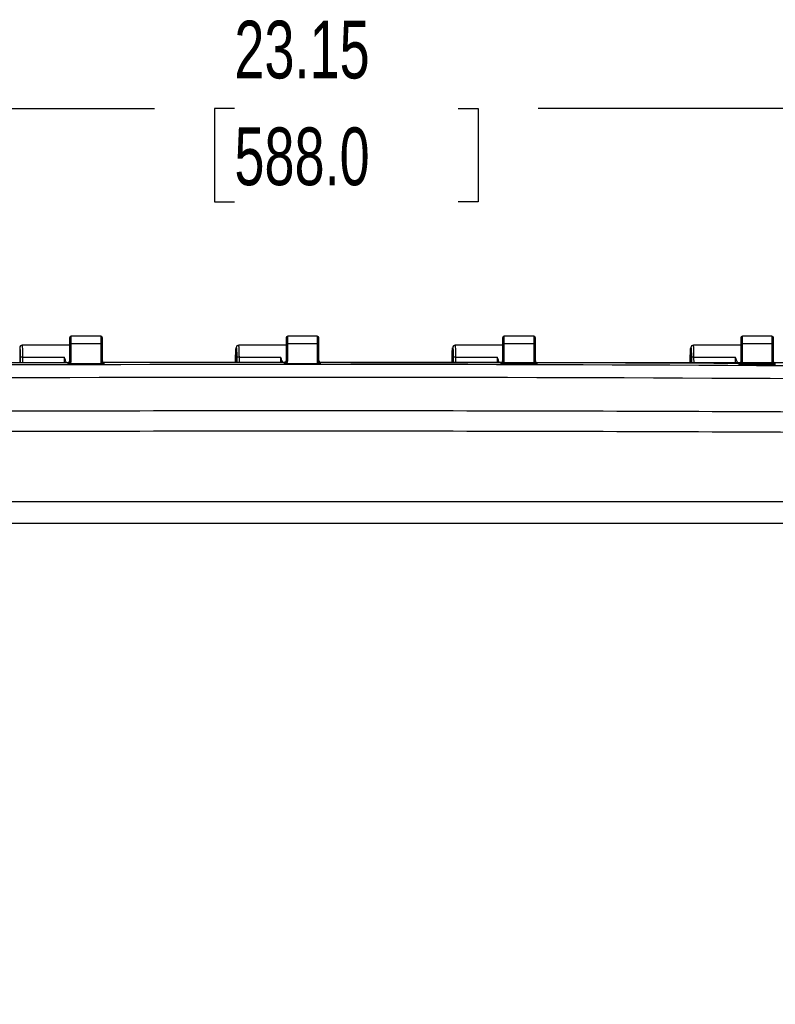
# Model space of a CAD drawing. Header units: inches. Extents: x 2 to 86, y 2 to 66.
# Tile 6 of 34: x 17 to 25.8, y 27 to 38.3. Entities that reach past the tile are written whole.
import ezdxf

# ---------------------------------------------------------------- set-up
doc = ezdxf.new("R2010")
doc.units = ezdxf.units.IN
doc.header["$LTSCALE"] = 8
doc.header["$MEASUREMENT"] = 0
doc.layers.add('DIMENSIONS', color=140, linetype='Continuous', lineweight=25)
doc.styles.add('SLDTEXTSTYLE0', font='TXT', dxfattribs={"width": 0.7})
doc.dimstyles.new('SLDDIMSTYLE0', dxfattribs={"dimtxt": 0.679688, "dimasz": 1.04, "dimexe": 0, "dimexo": 0.0625, "dimgap": 0.169922, "dimtad": 0, "dimtih": 1, "dimtoh": 1, "dimrnd": 1e-09, "dimzin": 12, "dimdsep": 46, "dimtxsty": 'SLDTEXTSTYLE0', "dimsah": 1, "dimcen": 0.09, "dimadec": 0, "dimazin": 3, "dimtfac": 1, "dimtofl": 0, "dimtmove": 0, "dimatfit": 3, "dimfxl": 0, "dimfrac": 2, "dimtolj": 1, "dimtzin": 12, "dimarcsym": 0})

# ---------------------------------------------------------------- blocks, each defined once
blk = doc.blocks.new('_D_3')
at = {"layer": 'DIMENSIONS'}
for p, q in [((21.273, 34.366), (35.129, 34.366)), ((34.129, 34.366), (34.129, 26.618)), ((32.836, 25.386), (32.608, 25.386)), ((32.608, 25.386), (32.608, 24.306)), ((35.421, 25.386), (35.65, 25.386)), ((35.65, 25.386), (35.65, 24.306)), ((32.608, 24.306), (32.836, 24.306)), ((35.65, 24.306), (35.421, 24.306)), ((34.129, 16.947), (34.129, 24.153)), ((21.78, 16.947), (35.129, 16.947))]:
    blk.add_line(p, q, dxfattribs=at)
for points in [[(34.129, 34.366), (33.969, 33.326), (34.289, 33.326)], [(34.129, 16.947), (34.289, 17.987), (33.969, 17.987)]]:
    blk.add_solid(points, dxfattribs=at)
at = {"layer": 'DIMENSIONS', "char_height": 0.6667, "attachment_point": 1, "style": 'SLDTEXTSTYLE0'}
for s, insert in [('17.42', (32.836, 26.397)), ('442.5', (32.836, 25.165))]:
    blk.add_mtext(s, dxfattribs=dict(at, insert=insert))
blk = doc.blocks.new('_D_4')
at = {"layer": 'DIMENSIONS'}
for p, q in [((31.633, 34.67), (38.798, 34.67)), ((37.798, 34.67), (37.798, 26.618)), ((36.505, 25.386), (36.277, 25.386)), ((36.277, 25.386), (36.277, 24.306)), ((39.091, 25.386), (39.319, 25.386)), ((39.319, 25.386), (39.319, 24.306)), ((36.277, 24.306), (36.505, 24.306)), ((39.319, 24.306), (39.091, 24.306)), ((37.798, 15.947), (37.798, 24.153)), ((20.723, 15.947), (38.798, 15.947))]:
    blk.add_line(p, q, dxfattribs=at)
for points in [[(37.798, 34.67), (37.638, 33.63), (37.958, 33.63)], [(37.798, 15.947), (37.958, 16.987), (37.638, 16.987)]]:
    blk.add_solid(points, dxfattribs=at)
at = {"layer": 'DIMENSIONS', "char_height": 0.6667, "attachment_point": 1, "style": 'SLDTEXTSTYLE0'}
for s, insert in [('18.72', (36.505, 26.397)), ('475.6', (36.505, 25.165))]:
    blk.add_mtext(s, dxfattribs=dict(at, insert=insert))
blk = doc.blocks.new('_D_5')
at = {"layer": 'DIMENSIONS'}
for p, q in [((8.749, 26.06), (8.749, 38.301)), ((31.897, 26.06), (31.897, 38.301)), ((8.749, 37.301), (18.606, 37.301)), ((19.527, 37.301), (19.299, 37.301)), ((19.299, 37.301), (19.299, 36.221)), ((22.112, 37.301), (22.34, 37.301)), ((22.34, 37.301), (22.34, 36.221)), ((31.897, 37.301), (23.033, 37.301)), ((19.299, 36.221), (19.527, 36.221)), ((22.34, 36.221), (22.112, 36.221))]:
    blk.add_line(p, q, dxfattribs=at)
for points in [[(8.749, 37.301), (9.789, 37.141), (9.789, 37.461)], [(31.897, 37.301), (30.857, 37.461), (30.857, 37.141)]]:
    blk.add_solid(points, dxfattribs=at)
at = {"layer": 'DIMENSIONS', "char_height": 0.6667, "attachment_point": 1, "style": 'SLDTEXTSTYLE0'}
for s, insert in [('23.15', (19.527, 38.313)), ('588.0', (19.527, 37.08))]:
    blk.add_mtext(s, dxfattribs=dict(at, insert=insert))

msp = doc.modelspace()

# ---------------------------------------------------------------- linework, layer by layer
for p, q in [((17.623, 34.65), (17.623, 34.569)), ((17.623, 34.569), (17.623, 34.371)), ((17.983, 34.67), (17.643, 34.67)), ((17.643, 34.583), (17.643, 34.67)), ((17.983, 34.583), (17.643, 34.583)), ((17.643, 34.384), (17.643, 34.583)), ((17.983, 34.67), (17.983, 34.583)), ((17.983, 34.583), (17.983, 34.385)), ((18.003, 34.569), (18.003, 34.65)), ((18.003, 34.372), (18.003, 34.569)), ((20.123, 34.65), (20.123, 34.569)), ((20.123, 34.569), (20.123, 34.375)), ((20.483, 34.67), (20.143, 34.67)), ((20.143, 34.583), (20.143, 34.67)), ((20.143, 34.388), (20.143, 34.583)), ((20.483, 34.583), (20.143, 34.583)), ((20.483, 34.67), (20.483, 34.583)), ((20.483, 34.583), (20.483, 34.351)), ((20.503, 34.569), (20.503, 34.65)), ((20.503, 34.406), (20.503, 34.569)), ((22.623, 34.65), (22.623, 34.569)), ((22.623, 34.569), (22.623, 34.372)), ((22.983, 34.67), (22.643, 34.67)), ((22.643, 34.583), (22.643, 34.67)), ((22.983, 34.583), (22.643, 34.583)), ((22.643, 34.385), (22.643, 34.583)), ((22.983, 34.67), (22.983, 34.583)), ((22.983, 34.583), (22.983, 34.384)), ((23.003, 34.569), (23.003, 34.65)), ((23.003, 34.371), (23.003, 34.569)), ((25.373, 34.65), (25.373, 34.569)), ((25.373, 34.569), (25.373, 34.361)), ((25.733, 34.67), (25.393, 34.67)), ((25.393, 34.583), (25.393, 34.67)), ((25.393, 34.374), (25.393, 34.583)), ((25.733, 34.583), (25.393, 34.583)), ((25.733, 34.67), (25.733, 34.583)), ((25.733, 34.583), (25.733, 34.372)), ((25.753, 34.569), (25.753, 34.65)), ((25.753, 34.359), (25.753, 34.569)), ((17.048, 34.536), (17.048, 34.361)), ((17.078, 34.566), (17.077, 34.563)), ((17.623, 34.566), (17.078, 34.566)), ((19.548, 34.536), (19.548, 34.366)), ((19.578, 34.566), (19.577, 34.563)), ((20.123, 34.566), (19.578, 34.566)), ((22.048, 34.536), (22.048, 34.365)), ((22.078, 34.566), (22.077, 34.563)), ((22.623, 34.566), (22.078, 34.566)), ((24.798, 34.536), (24.798, 34.356)), ((24.828, 34.566), (24.827, 34.563)), ((25.373, 34.566), (24.828, 34.566)), ((17.054, 34.424), (17.055, 34.361)), ((17.084, 34.427), (17.561, 34.427)), ((17.085, 34.361), (17.084, 34.427)), ((17.561, 34.427), (17.561, 34.363)), ((17.603, 34.363), (17.603, 34.363)), ((17.603, 34.363), (17.603, 34.347)), ((17.628, 34.351), (17.615, 34.351)), ((17.999, 34.351), (17.628, 34.351)), ((18.009, 34.351), (17.999, 34.351)), ((18.023, 34.348), (18.023, 34.364)), ((18.023, 34.364), (18.023, 34.364)), ((19.541, 34.366), (19.541, 34.424)), ((19.554, 34.424), (19.555, 34.366)), ((19.584, 34.427), (20.061, 34.427)), ((19.585, 34.366), (19.584, 34.427)), ((20.061, 34.427), (20.061, 34.367)), ((20.123, 34.351), (20.104, 34.351)), ((20.188, 34.351), (20.123, 34.351)), ((20.251, 34.351), (20.188, 34.351)), ((20.315, 34.351), (20.251, 34.351)), ((20.438, 34.351), (20.315, 34.351)), ((20.523, 34.351), (20.438, 34.351)), ((20.483, 34.351), (20.438, 34.351)), ((20.503, 34.374), (20.503, 34.406)), ((20.523, 34.351), (20.523, 34.367)), ((22.041, 34.365), (22.041, 34.424)), ((22.054, 34.424), (22.055, 34.365)), ((22.084, 34.427), (22.561, 34.427)), ((22.085, 34.365), (22.084, 34.427)), ((22.561, 34.427), (22.561, 34.364)), ((22.61, 34.35), (22.617, 34.351)), ((22.61, 34.35), (22.61, 34.349)), ((22.627, 34.351), (22.617, 34.351)), ((22.997, 34.351), (22.627, 34.351)), ((23.006, 34.351), (22.997, 34.351)), ((23.023, 34.347), (23.023, 34.363)), ((23.023, 34.363), (23.023, 34.363)), ((24.791, 34.356), (24.791, 34.424)), ((24.804, 34.424), (24.805, 34.356)), ((24.834, 34.427), (25.311, 34.427)), ((24.835, 34.356), (24.834, 34.427)), ((25.311, 34.427), (25.311, 34.354)), ((25.353, 34.354), (25.353, 34.336)), ((25.353, 34.354), (25.353, 34.354)), ((25.738, 34.351), (25.384, 34.351)), ((25.742, 34.351), (25.738, 34.351)), ((25.773, 34.334), (25.773, 34.351)), ((25.773, 34.351), (25.773, 34.351))]:
    msp.add_line(p, q)
at = {"flags": 128}
for points in [[(17.643, 34.583), (17.639, 34.582), (17.635, 34.582), (17.632, 34.58), (17.629, 34.579), (17.626, 34.577), (17.624, 34.575), (17.623, 34.572), (17.623, 34.569)], [(18.003, 34.569), (18.002, 34.572), (18.001, 34.575), (18, 34.577), (17.997, 34.579), (17.994, 34.58), (17.991, 34.582), (17.987, 34.582), (17.983, 34.583)], [(20.143, 34.583), (20.139, 34.582), (20.135, 34.582), (20.132, 34.58), (20.129, 34.579), (20.126, 34.577), (20.124, 34.575), (20.123, 34.572), (20.123, 34.569)], [(20.503, 34.569), (20.502, 34.572), (20.501, 34.575), (20.5, 34.577), (20.497, 34.579), (20.494, 34.58), (20.491, 34.582), (20.487, 34.582), (20.483, 34.583)], [(22.643, 34.583), (22.639, 34.582), (22.635, 34.582), (22.632, 34.58), (22.629, 34.579), (22.626, 34.577), (22.624, 34.575), (22.623, 34.572), (22.623, 34.569)], [(23.003, 34.569), (23.002, 34.572), (23.001, 34.575), (23, 34.577), (22.997, 34.579), (22.994, 34.58), (22.991, 34.582), (22.987, 34.582), (22.983, 34.583)], [(25.393, 34.583), (25.389, 34.582), (25.385, 34.582), (25.382, 34.58), (25.379, 34.579), (25.376, 34.577), (25.374, 34.575), (25.373, 34.572), (25.373, 34.569)], [(25.753, 34.569), (25.752, 34.572), (25.751, 34.575), (25.75, 34.577), (25.747, 34.579), (25.744, 34.58), (25.741, 34.582), (25.737, 34.582), (25.733, 34.583)]]:
    msp.add_lwpolyline(points, dxfattribs=at)
for centre, radius, start, end in [((17.643, 34.65), 0.02, 90, 180), ((17.983, 34.65), 0.02, 0, 90), ((20.143, 34.65), 0.02, 90, 180), ((20.483, 34.65), 0.02, 0, 90), ((22.643, 34.65), 0.02, 90, 180), ((22.983, 34.65), 0.02, 0, 90), ((25.393, 34.65), 0.02, 90, 180), ((25.733, 34.65), 0.02, 0, 90), ((20.315, -955.246), 989.589, 89.387378, 90.623739), ((20.315, -955.246), 989.613, 90.157023, 90.277444), ((20.315, -955.246), 989.613, 90.01228, 90.132703), ((20.315, -955.246), 989.613, 89.867538, 89.987963), ((20.315, -955.246), 989.613, 89.708324, 89.84322), ((20.315, -955.246), 989.44, 89.375345, 90.623739)]:
    msp.add_arc(centre, radius, start, end)
msp.add_ellipse((20.315, -849.307), major_axis=(0, 883.657), ratio=0.992787, start_param=0, end_param=0.000145)
for points, knots in [([(17.078, 34.566), (17.07, 34.566), (17.062, 34.563), (17.051, 34.552), (17.048, 34.544), (17.048, 34.536)], [0, 0, 0, 0, 0.5, 0.5, 1, 1, 1, 1]), ([(17.048, 34.536), (17.048, 34.536), (17.048, 34.536), (17.048, 34.536), (17.049, 34.534), (17.05, 34.532), (17.05, 34.527), (17.051, 34.522), (17.051, 34.517), (17.051, 34.516), (17.051, 34.515), (17.052, 34.514), (17.052, 34.51), (17.052, 34.501), (17.053, 34.486), (17.054, 34.471), (17.054, 34.458), (17.054, 34.446), (17.054, 34.435), (17.054, 34.427), (17.054, 34.424)], [0, 0, 0, 0, 0.019002, 0.06071, 0.125144, 0.188921, 0.250263, 0.37523, 0.383099, 0.392863, 0.399202, 0.406511, 0.437788, 0.50032, 0.649076, 0.750055, 0.80291, 0.875036, 0.947987, 1, 1, 1, 1]), ([(17.084, 34.427), (17.084, 34.465), (17.083, 34.501), (17.082, 34.539), (17.081, 34.549), (17.079, 34.563), (17.079, 34.566), (17.078, 34.566)], [0, 0, 0, 0, 0.5, 0.5, 0.75, 0.75, 1, 1, 1, 1]), ([(19.541, 34.424), (19.541, 34.426), (19.541, 34.43), (19.541, 34.438), (19.541, 34.448), (19.542, 34.458), (19.542, 34.47), (19.542, 34.486), (19.543, 34.503), (19.544, 34.519), (19.545, 34.528), (19.546, 34.533), (19.547, 34.535), (19.547, 34.536), (19.548, 34.536), (19.548, 34.536)], [0, 0, 0, 0, 0.032576, 0.074245, 0.125028, 0.197623, 0.250045, 0.353447, 0.499869, 0.617155, 0.785371, 0.830337, 0.892917, 0.9561, 1, 1, 1, 1]), ([(19.578, 34.566), (19.57, 34.566), (19.562, 34.563), (19.551, 34.552), (19.548, 34.544), (19.548, 34.536)], [0, 0, 0, 0, 0.5, 0.5, 1, 1, 1, 1]), ([(19.548, 34.536), (19.548, 34.536), (19.548, 34.536), (19.549, 34.535), (19.55, 34.532), (19.55, 34.527), (19.551, 34.522), (19.551, 34.518), (19.551, 34.518), (19.551, 34.518), (19.551, 34.518), (19.551, 34.518), (19.551, 34.518), (19.551, 34.518), (19.551, 34.518), (19.551, 34.518), (19.551, 34.517), (19.551, 34.517), (19.551, 34.516), (19.552, 34.514), (19.552, 34.51), (19.552, 34.501), (19.553, 34.486), (19.554, 34.471), (19.554, 34.458), (19.554, 34.446), (19.554, 34.435), (19.554, 34.427), (19.554, 34.424)], [0, 0, 0, 0, 0.036855, 0.125114, 0.188855, 0.250236, 0.375209, 0.375216, 0.375224, 0.375239, 0.37527, 0.375331, 0.375453, 0.375697, 0.376186, 0.377164, 0.379119, 0.383029, 0.39085, 0.406491, 0.437769, 0.500303, 0.649154, 0.750047, 0.802932, 0.875031, 0.948002, 1, 1, 1, 1]), ([(19.584, 34.427), (19.584, 34.465), (19.583, 34.501), (19.582, 34.539), (19.581, 34.549), (19.579, 34.563), (19.579, 34.566), (19.578, 34.566)], [0, 0, 0, 0, 0.5, 0.5, 0.75, 0.75, 1, 1, 1, 1]), ([(22.041, 34.424), (22.041, 34.426), (22.041, 34.43), (22.041, 34.438), (22.041, 34.448), (22.042, 34.458), (22.042, 34.47), (22.042, 34.486), (22.043, 34.5), (22.044, 34.51), (22.044, 34.514), (22.044, 34.515), (22.044, 34.516), (22.044, 34.517), (22.044, 34.519), (22.045, 34.523), (22.045, 34.527), (22.046, 34.53), (22.046, 34.533), (22.047, 34.536), (22.047, 34.536), (22.048, 34.536)], [0, 0, 0, 0, 0.032569, 0.074221, 0.124976, 0.197555, 0.249941, 0.353273, 0.49966, 0.560756, 0.592382, 0.608468, 0.616672, 0.620757, 0.624737, 0.687321, 0.749817, 0.78187, 0.834279, 0.907016, 1, 1, 1, 1]), ([(22.078, 34.566), (22.07, 34.566), (22.062, 34.563), (22.051, 34.552), (22.048, 34.544), (22.048, 34.536)], [0, 0, 0, 0, 0.5, 0.5, 1, 1, 1, 1]), ([(22.048, 34.536), (22.048, 34.536), (22.048, 34.536), (22.049, 34.535), (22.05, 34.532), (22.05, 34.527), (22.051, 34.522), (22.051, 34.518), (22.051, 34.518), (22.051, 34.518), (22.051, 34.518), (22.051, 34.518), (22.051, 34.518), (22.051, 34.518), (22.051, 34.518), (22.051, 34.518), (22.051, 34.517), (22.051, 34.517), (22.051, 34.516), (22.052, 34.514), (22.052, 34.51), (22.052, 34.501), (22.053, 34.486), (22.054, 34.471), (22.054, 34.458), (22.054, 34.446), (22.054, 34.435), (22.054, 34.427), (22.054, 34.424)], [0, 0, 0, 0, 0.036948, 0.125114, 0.188866, 0.250236, 0.375208, 0.375216, 0.375224, 0.375239, 0.37527, 0.375331, 0.375453, 0.375697, 0.376186, 0.377164, 0.379119, 0.383029, 0.39085, 0.406491, 0.437769, 0.500302, 0.649115, 0.750047, 0.802919, 0.875031, 0.947994, 1, 1, 1, 1]), ([(22.084, 34.427), (22.084, 34.465), (22.083, 34.501), (22.082, 34.539), (22.081, 34.549), (22.079, 34.563), (22.079, 34.566), (22.078, 34.566)], [0, 0, 0, 0, 0.5, 0.5, 0.75, 0.75, 1, 1, 1, 1]), ([(24.791, 34.424), (24.791, 34.426), (24.791, 34.43), (24.791, 34.438), (24.791, 34.448), (24.792, 34.458), (24.792, 34.47), (24.792, 34.486), (24.793, 34.5), (24.794, 34.51), (24.794, 34.514), (24.794, 34.515), (24.794, 34.517), (24.794, 34.519), (24.795, 34.523), (24.795, 34.527), (24.796, 34.53), (24.796, 34.533), (24.797, 34.536), (24.797, 34.536), (24.798, 34.536)], [0, 0, 0, 0, 0.032583, 0.074235, 0.124976, 0.197584, 0.249942, 0.353352, 0.499661, 0.561288, 0.592781, 0.60882, 0.616839, 0.624738, 0.687322, 0.749817, 0.781504, 0.83379, 0.90665, 1, 1, 1, 1]), ([(24.828, 34.566), (24.82, 34.566), (24.812, 34.563), (24.801, 34.552), (24.798, 34.544), (24.798, 34.536)], [0, 0, 0, 0, 0.5, 0.5, 1, 1, 1, 1]), ([(24.798, 34.536), (24.798, 34.536), (24.798, 34.536), (24.798, 34.536), (24.799, 34.534), (24.8, 34.532), (24.8, 34.527), (24.801, 34.521), (24.801, 34.515), (24.802, 34.513), (24.802, 34.51), (24.802, 34.501), (24.803, 34.486), (24.804, 34.471), (24.804, 34.458), (24.804, 34.446), (24.804, 34.435), (24.804, 34.427), (24.804, 34.424)], [0, 0, 0, 0, 0.019078, 0.060786, 0.125144, 0.188927, 0.250263, 0.37523, 0.406509, 0.422208, 0.437788, 0.500319, 0.649044, 0.750055, 0.8029, 0.875036, 0.94798, 1, 1, 1, 1]), ([(24.834, 34.427), (24.834, 34.465), (24.833, 34.501), (24.832, 34.539), (24.831, 34.549), (24.829, 34.563), (24.829, 34.566), (24.828, 34.566)], [0, 0, 0, 0, 0.5, 0.5, 0.75, 0.75, 1, 1, 1, 1]), ([(17.084, 34.427), (17.077, 34.427), (17.069, 34.427), (17.058, 34.426), (17.055, 34.425), (17.054, 34.424)], [0, 0, 0, 0, 0.5, 0.5, 1, 1, 1, 1]), ([(17.586, 34.363), (17.584, 34.368), (17.578, 34.39), (17.569, 34.411), (17.561, 34.427)], [0, 0, 0, 0, 0.256519, 1, 1, 1, 1]), ([(17.623, 34.385), (17.623, 34.384), (17.623, 34.382), (17.622, 34.379), (17.622, 34.377), (17.62, 34.374), (17.618, 34.37), (17.615, 34.367), (17.611, 34.365), (17.607, 34.363), (17.604, 34.363), (17.603, 34.363)], [0, 0, 0, 0, 0.103139, 0.187156, 0.25205, 0.387573, 0.503545, 0.649313, 0.778474, 0.894003, 1, 1, 1, 1]), ([(17.616, 34.353), (17.615, 34.353), (17.615, 34.352), (17.614, 34.351), (17.613, 34.351), (17.613, 34.35), (17.613, 34.35), (17.613, 34.35), (17.613, 34.35), (17.613, 34.35), (17.614, 34.35), (17.614, 34.35), (17.614, 34.35)], [0, 0, 0, 0, 0.157339, 0.307922, 0.449044, 0.577657, 0.690013, 0.783562, 0.857064, 0.912829, 0.957516, 1, 1, 1, 1]), ([(18.003, 34.386), (18.003, 34.385), (18.003, 34.383), (18.003, 34.381), (18.004, 34.377), (18.006, 34.373), (18.009, 34.37), (18.012, 34.367), (18.015, 34.365), (18.019, 34.364), (18.022, 34.364), (18.023, 34.364)], [0, 0, 0, 0, 0.103284, 0.187304, 0.25206, 0.502999, 0.561019, 0.687215, 0.800614, 0.903757, 1, 1, 1, 1]), ([(18.016, 34.349), (18.016, 34.35), (18.015, 34.35), (18.013, 34.352), (18.012, 34.353), (18.011, 34.353)], [0, 0, 0, 0, 0.5, 0.5, 1, 1, 1, 1]), ([(18.023, 34.348), (18.022, 34.348), (18.021, 34.348), (18.019, 34.348), (18.017, 34.349), (18.016, 34.349), (18.016, 34.349)], [0, 0, 0, 0, 0.233052, 0.472891, 0.726551, 1, 1, 1, 1]), ([(19.584, 34.427), (19.577, 34.427), (19.569, 34.427), (19.558, 34.426), (19.555, 34.425), (19.554, 34.424)], [0, 0, 0, 0, 0.5, 0.5, 1, 1, 1, 1]), ([(20.086, 34.362), (20.084, 34.367), (20.078, 34.389), (20.069, 34.411), (20.061, 34.427)], [0, 0, 0, 0, 0.266251, 1, 1, 1, 1]), ([(20.123, 34.388), (20.123, 34.387), (20.123, 34.386), (20.122, 34.383), (20.122, 34.381), (20.121, 34.379), (20.12, 34.377), (20.119, 34.376), (20.118, 34.374), (20.115, 34.371), (20.111, 34.368), (20.107, 34.367), (20.104, 34.367), (20.103, 34.367)], [0, 0, 0, 0, 0.095785, 0.18361, 0.263492, 0.335422, 0.399401, 0.455449, 0.503611, 0.649349, 0.778474, 0.893981, 1, 1, 1, 1]), ([(20.103, 34.367), (20.103, 34.365), (20.103, 34.362), (20.103, 34.358), (20.103, 34.355), (20.104, 34.352), (20.104, 34.351)], [0, 0, 0, 0, 0.29439, 0.500055, 0.763923, 1, 1, 1, 1]), ([(20.113, 34.355), (20.112, 34.354), (20.111, 34.354), (20.11, 34.353), (20.108, 34.352), (20.106, 34.351), (20.105, 34.351), (20.104, 34.351), (20.104, 34.351)], [0, 0, 0, 0, 0.173989, 0.35374, 0.537022, 0.816449, 0.958381, 1, 1, 1, 1]), ([(20.483, 34.351), (20.485, 34.351), (20.488, 34.352), (20.493, 34.357), (20.495, 34.362), (20.499, 34.372), (20.5, 34.379), (20.502, 34.392), (20.503, 34.399), (20.503, 34.406)], [0, 0, 0, 0, 0.25, 0.25, 0.5, 0.5, 0.75, 0.75, 1, 1, 1, 1]), ([(20.503, 34.388), (20.503, 34.387), (20.503, 34.385), (20.504, 34.382), (20.504, 34.38), (20.505, 34.378), (20.506, 34.376), (20.508, 34.374), (20.509, 34.372), (20.512, 34.37), (20.515, 34.368), (20.519, 34.367), (20.522, 34.367), (20.523, 34.367)], [0, 0, 0, 0, 0.110384, 0.210138, 0.299278, 0.377829, 0.445825, 0.503323, 0.561363, 0.687464, 0.800778, 0.903839, 1, 1, 1, 1]), ([(20.503, 34.374), (20.503, 34.373), (20.503, 34.371), (20.503, 34.369), (20.504, 34.365), (20.506, 34.361), (20.509, 34.357), (20.512, 34.354), (20.516, 34.352), (20.519, 34.351), (20.522, 34.351), (20.523, 34.351)], [0, 0, 0, 0, 0.101, 0.184096, 0.249292, 0.498837, 0.634585, 0.748943, 0.843578, 0.925769, 1, 1, 1, 1]), ([(22.084, 34.427), (22.077, 34.427), (22.069, 34.427), (22.058, 34.426), (22.055, 34.425), (22.054, 34.424)], [0, 0, 0, 0, 0.5, 0.5, 1, 1, 1, 1]), ([(22.587, 34.359), (22.585, 34.366), (22.579, 34.388), (22.569, 34.411), (22.561, 34.427)], [0, 0, 0, 0, 0.29937, 1, 1, 1, 1]), ([(22.603, 34.364), (22.604, 34.364), (22.605, 34.364), (22.607, 34.364), (22.609, 34.365), (22.611, 34.366), (22.613, 34.367), (22.615, 34.369), (22.617, 34.37), (22.619, 34.372), (22.621, 34.375), (22.622, 34.38), (22.623, 34.384), (22.623, 34.386)], [0, 0, 0, 0, 0.054536, 0.110768, 0.169417, 0.23112, 0.296423, 0.36579, 0.439605, 0.522513, 0.61645, 0.773704, 1, 1, 1, 1]), ([(22.603, 34.348), (22.603, 34.348), (22.605, 34.348), (22.607, 34.348), (22.608, 34.349), (22.61, 34.349), (22.61, 34.349)], [0, 0, 0, 0, 0.231495, 0.453154, 0.714645, 1, 1, 1, 1]), ([(22.615, 34.353), (22.614, 34.353), (22.614, 34.352), (22.612, 34.351), (22.612, 34.351), (22.611, 34.35), (22.61, 34.35), (22.61, 34.35), (22.61, 34.35)], [0, 0, 0, 0, 0.2083568, 0.3713766, 0.4810991, 0.5306338, 0.8722781, 1, 1, 1, 1]), ([(23.003, 34.385), (23.003, 34.384), (23.003, 34.382), (23.003, 34.379), (23.004, 34.376), (23.006, 34.372), (23.009, 34.369), (23.012, 34.366), (23.015, 34.364), (23.019, 34.363), (23.022, 34.363), (23.023, 34.363)], [0, 0, 0, 0, 0.103272, 0.187285, 0.25204, 0.50297, 0.561789, 0.687745, 0.800956, 0.903935, 1, 1, 1, 1]), ([(23.014, 34.349), (23.014, 34.349), (23.014, 34.35), (23.012, 34.351), (23.011, 34.352), (23.01, 34.353)], [0, 0, 0, 0, 0.5, 0.5, 1, 1, 1, 1]), ([(23.023, 34.347), (23.022, 34.347), (23.021, 34.347), (23.019, 34.347), (23.018, 34.347), (23.016, 34.348), (23.015, 34.349), (23.014, 34.349)], [0, 0, 0, 0, 0.185901, 0.374086, 0.569607, 0.776979, 1, 1, 1, 1]), ([(24.834, 34.427), (24.827, 34.427), (24.819, 34.427), (24.808, 34.426), (24.805, 34.425), (24.804, 34.424)], [0, 0, 0, 0, 0.5, 0.5, 1, 1, 1, 1]), ([(25.339, 34.349), (25.339, 34.351), (25.337, 34.361), (25.328, 34.387), (25.318, 34.411), (25.311, 34.427)], [0, 0, 0, 0, 0.075593, 0.382533, 1, 1, 1, 1]), ([(25.373, 34.376), (25.373, 34.375), (25.373, 34.373), (25.372, 34.37), (25.372, 34.368), (25.371, 34.366), (25.37, 34.364), (25.369, 34.363), (25.368, 34.361), (25.365, 34.358), (25.361, 34.356), (25.357, 34.354), (25.354, 34.354), (25.353, 34.354)], [0, 0, 0, 0, 0.095789, 0.183617, 0.2635, 0.335431, 0.39941, 0.455456, 0.503615, 0.649347, 0.778466, 0.893975, 1, 1, 1, 1]), ([(25.353, 34.336), (25.353, 34.336), (25.355, 34.336), (25.356, 34.337), (25.358, 34.337), (25.36, 34.338), (25.363, 34.339), (25.366, 34.342), (25.368, 34.344), (25.368, 34.345)], [0, 0, 0, 0, 0.078719, 0.159287, 0.243302, 0.359993, 0.488757, 0.723521, 1, 1, 1, 1]), ([(25.368, 34.345), (25.37, 34.347), (25.372, 34.348), (25.377, 34.35), (25.38, 34.351), (25.384, 34.351)], [0, 0, 0, 0, 0.5, 0.5, 1, 1, 1, 1]), ([(25.37, 34.348), (25.369, 34.348), (25.369, 34.347), (25.369, 34.347), (25.368, 34.346), (25.368, 34.345), (25.368, 34.345), (25.369, 34.346)], [0, 0, 0, 0, 0.135992, 0.281221, 0.43505, 0.737716, 1, 1, 1, 1]), ([(25.369, 34.346), (25.369, 34.346), (25.369, 34.346), (25.369, 34.345), (25.369, 34.345), (25.368, 34.345), (25.368, 34.345), (25.368, 34.345), (25.368, 34.345)], [0, 0, 0, 0, 0.4648273, 0.7219026, 0.8581699, 0.9283716, 0.9640052, 1, 1, 1, 1]), ([(25.369, 34.346), (25.369, 34.346), (25.37, 34.347), (25.371, 34.348), (25.373, 34.349), (25.375, 34.35), (25.378, 34.35), (25.38, 34.351), (25.382, 34.351), (25.384, 34.351), (25.384, 34.351)], [0, 0, 0, 0, 0.076322, 0.174151, 0.295292, 0.440543, 0.630298, 0.773644, 0.889772, 1, 1, 1, 1]), ([(25.37, 34.348), (25.37, 34.349), (25.371, 34.35), (25.372, 34.351), (25.375, 34.352), (25.378, 34.352), (25.381, 34.352), (25.383, 34.351), (25.384, 34.351), (25.384, 34.351)], [0, 0, 0, 0, 0.121813, 0.266863, 0.435067, 0.645649, 0.809911, 0.92769, 1, 1, 1, 1]), ([(25.384, 34.351), (25.385, 34.352), (25.386, 34.353), (25.388, 34.356), (25.39, 34.36), (25.392, 34.364), (25.393, 34.369), (25.393, 34.373), (25.393, 34.374)], [0, 0, 0, 0, 0.115733, 0.25166, 0.408004, 0.58491, 0.782353, 1, 1, 1, 1]), ([(25.742, 34.351), (25.742, 34.351), (25.743, 34.351), (25.747, 34.35), (25.752, 34.348), (25.755, 34.346), (25.756, 34.344)], [0, 0, 0, 0, 0.055478, 0.220042, 0.512358, 1, 1, 1, 1]), ([(25.742, 34.351), (25.746, 34.35), (25.749, 34.35), (25.754, 34.347), (25.756, 34.345), (25.757, 34.343)], [0, 0, 0, 0, 0.5, 0.5, 1, 1, 1, 1]), ([(25.753, 34.373), (25.753, 34.372), (25.753, 34.37), (25.754, 34.367), (25.754, 34.365), (25.755, 34.363), (25.756, 34.361), (25.757, 34.359), (25.759, 34.357), (25.762, 34.355), (25.765, 34.353), (25.769, 34.352), (25.772, 34.352), (25.773, 34.351)], [0, 0, 0, 0, 0.110352, 0.210083, 0.299209, 0.377754, 0.445754, 0.503263, 0.562859, 0.688478, 0.80142, 0.904167, 1, 1, 1, 1]), ([(25.773, 34.334), (25.772, 34.334), (25.771, 34.334), (25.769, 34.334), (25.767, 34.335), (25.765, 34.336), (25.762, 34.337), (25.759, 34.34), (25.757, 34.342), (25.756, 34.344)], [0, 0, 0, 0, 0.07868, 0.158835, 0.243105, 0.333776, 0.432689, 0.693509, 1, 1, 1, 1]), ([(30.398, 33.765), (29.558, 33.772), (28.719, 33.778), (27.04, 33.789), (26.2, 33.793), (23.681, 33.804), (22.002, 33.807), (18.644, 33.807), (16.964, 33.804), (14.446, 33.793), (13.606, 33.789), (11.927, 33.778), (11.087, 33.772), (10.248, 33.765)], [0, 0, 0, 0, 0.125, 0.125, 0.25, 0.25, 0.5, 0.5, 0.75, 0.75, 0.875, 0.875, 1, 1, 1, 1]), ([(10.25, 33.534), (10.459, 33.536), (10.669, 33.538), (11.089, 33.541), (11.299, 33.543), (11.929, 33.547), (12.348, 33.55), (13.607, 33.558), (14.447, 33.562), (16.965, 33.573), (18.644, 33.576), (22.002, 33.576), (23.681, 33.573), (26.199, 33.562), (27.038, 33.558), (28.298, 33.55), (28.717, 33.547), (29.347, 33.543), (29.557, 33.541), (29.977, 33.538), (30.187, 33.536), (30.396, 33.534)], [0, 0, 0, 0, 0.03125, 0.03125, 0.0625, 0.0625, 0.125, 0.125, 0.25, 0.25, 0.5, 0.5, 0.75, 0.75, 0.875, 0.875, 0.9375, 0.9375, 0.96875, 0.96875, 1, 1, 1, 1]), ([(29.837, 32.756), (29.737, 32.756), (29.638, 32.756), (29.44, 32.756), (29.341, 32.756), (29.044, 32.756), (28.846, 32.756), (28.251, 32.756), (27.855, 32.756), (26.666, 32.756), (25.873, 32.756), (23.494, 32.756), (21.909, 32.756), (18.737, 32.756), (17.152, 32.756), (14.773, 32.756), (13.98, 32.756), (12.791, 32.756), (12.395, 32.756), (11.8, 32.756), (11.602, 32.756), (11.305, 32.756), (11.205, 32.756), (11.007, 32.756), (10.909, 32.756), (10.809, 32.756)], [0, 0, 0, 0, 0.015625, 0.015625, 0.03125, 0.03125, 0.0625, 0.0625, 0.125, 0.125, 0.25, 0.25, 0.5, 0.5, 0.75, 0.75, 0.875, 0.875, 0.9375, 0.9375, 0.96875, 0.96875, 0.984375, 0.984375, 1, 1, 1, 1]), ([(10.808, 32.51), (11.601, 32.51), (12.394, 32.51), (13.98, 32.51), (14.772, 32.51), (17.151, 32.51), (18.737, 32.51), (21.909, 32.51), (23.495, 32.51), (25.873, 32.51), (26.666, 32.51), (28.252, 32.51), (29.045, 32.51), (29.838, 32.51)], [0, 0, 0, 0, 0.125, 0.125, 0.25, 0.25, 0.5, 0.5, 0.75, 0.75, 0.875, 0.875, 1, 1, 1, 1])]:
    msp.add_open_spline(points, degree=3, knots=knots)
for points in [[(17.048, 34.536), (17.048, 34.536), (17.048, 34.536), (17.048, 34.536)], [(19.548, 34.536), (19.548, 34.536), (19.548, 34.536), (19.548, 34.536)], [(22.048, 34.536), (22.048, 34.536), (22.048, 34.536), (22.048, 34.536)], [(24.798, 34.536), (24.798, 34.536), (24.798, 34.536), (24.798, 34.536)], [(17.603, 34.347), (17.607, 34.347), (17.611, 34.348), (17.614, 34.351)], [(18.023, 34.348), (17.883, 34.347), (17.743, 34.347), (17.603, 34.347)], [(17.623, 34.371), (17.623, 34.365), (17.621, 34.358), (17.616, 34.353)], [(17.616, 34.353), (17.617, 34.354), (17.621, 34.354), (17.626, 34.352), (17.628, 34.351)], [(17.643, 34.384), (17.638, 34.384), (17.627, 34.381), (17.623, 34.375), (17.623, 34.371)], [(17.628, 34.351), (17.639, 34.36), (17.643, 34.372), (17.643, 34.384)], [(17.983, 34.385), (17.983, 34.373), (17.987, 34.36), (17.999, 34.351)], [(18.003, 34.372), (18.003, 34.376), (17.999, 34.383), (17.988, 34.385), (17.983, 34.385)], [(17.999, 34.351), (18.001, 34.352), (18.006, 34.355), (18.009, 34.354), (18.011, 34.353)], [(18.011, 34.353), (18.005, 34.358), (18.003, 34.365), (18.003, 34.372)], [(18.009, 34.351), (18.011, 34.351), (18.013, 34.35), (18.016, 34.349)], [(18.009, 34.351), (18.011, 34.351), (18.013, 34.35), (18.016, 34.349)], [(18.016, 34.349), (18.016, 34.349), (18.016, 34.349), (18.016, 34.349)], [(20.123, 34.375), (20.123, 34.371), (20.121, 34.364), (20.117, 34.357), (20.113, 34.355)], [(20.113, 34.355), (20.115, 34.356), (20.119, 34.354), (20.123, 34.351)], [(20.123, 34.351), (20.13, 34.355), (20.14, 34.368), (20.143, 34.381), (20.143, 34.388)], [(20.143, 34.388), (20.138, 34.388), (20.127, 34.385), (20.123, 34.379), (20.123, 34.375)], [(22.603, 34.364), (22.603, 34.359), (22.603, 34.353), (22.603, 34.348)], [(23.023, 34.347), (22.883, 34.347), (22.743, 34.347), (22.603, 34.348)], [(22.617, 34.351), (22.615, 34.351), (22.612, 34.35), (22.61, 34.35)], [(22.623, 34.372), (22.623, 34.365), (22.621, 34.358), (22.615, 34.353)], [(22.615, 34.353), (22.616, 34.354), (22.62, 34.355), (22.625, 34.352), (22.627, 34.351)], [(22.643, 34.385), (22.638, 34.385), (22.627, 34.383), (22.623, 34.376), (22.623, 34.372)], [(22.627, 34.351), (22.638, 34.36), (22.643, 34.373), (22.643, 34.385)], [(22.983, 34.384), (22.983, 34.372), (22.987, 34.36), (22.997, 34.351)], [(23.003, 34.371), (23.003, 34.375), (22.999, 34.381), (22.988, 34.384), (22.983, 34.384)], [(22.997, 34.351), (23, 34.352), (23.005, 34.354), (23.009, 34.354), (23.01, 34.353)], [(23.01, 34.353), (23.005, 34.358), (23.003, 34.365), (23.003, 34.371)], [(23.006, 34.351), (23.009, 34.351), (23.012, 34.35), (23.014, 34.349)], [(23.006, 34.351), (23.009, 34.351), (23.012, 34.35), (23.014, 34.349)], [(23.014, 34.349), (23.014, 34.349), (23.014, 34.349), (23.014, 34.349)], [(25.373, 34.361), (25.373, 34.357), (25.372, 34.352), (25.37, 34.348)], [(25.393, 34.374), (25.388, 34.374), (25.377, 34.372), (25.373, 34.365), (25.373, 34.361)], [(25.733, 34.372), (25.733, 34.365), (25.734, 34.358), (25.738, 34.351)], [(25.753, 34.359), (25.753, 34.362), (25.749, 34.369), (25.738, 34.372), (25.733, 34.372)], [(25.738, 34.351), (25.742, 34.352), (25.749, 34.352), (25.754, 34.349), (25.755, 34.347)], [(25.755, 34.347), (25.754, 34.351), (25.753, 34.355), (25.753, 34.359)], [(25.757, 34.343), (25.757, 34.344), (25.756, 34.345), (25.755, 34.347)], [(25.756, 34.344), (25.757, 34.343), (25.757, 34.343), (25.757, 34.343)], [(25.773, 34.334), (25.633, 34.335), (25.493, 34.335), (25.353, 34.336)]]:
    msp.add_open_spline(points, degree=3)
at = {"layer": 'DIMENSIONS'}
msp.add_line((20.873, 34.366), (32.205, 34.366), dxfattribs=at)

# ---------------------------------------------------------------- dimensions: what is measured, and where the dimension line sits
for base, p1, p2, angle, picture, middle in [((8.749, 37.301), (31.897, 25.66), (8.749, 25.66), 0, '_D_5', (20.819, 37.301)), ((37.798, 34.67), (20.323, 15.947), (31.233, 34.67), 90, '_D_4', (37.798, 25.386)), ((34.129, 16.947), (20.873, 34.366), (21.38, 16.947), 90, '_D_3', (34.129, 25.386))]:
    dim = msp.add_linear_dim(base=base, p1=p1, p2=p2, angle=angle, dimstyle='SLDDIMSTYLE0', dxfattribs=at)
    dim.commit()
    dim.dimension.update_dxf_attribs({"geometry": picture, "text_midpoint": middle, "dimtype": 160})

doc.saveas('drawing.dxf')
